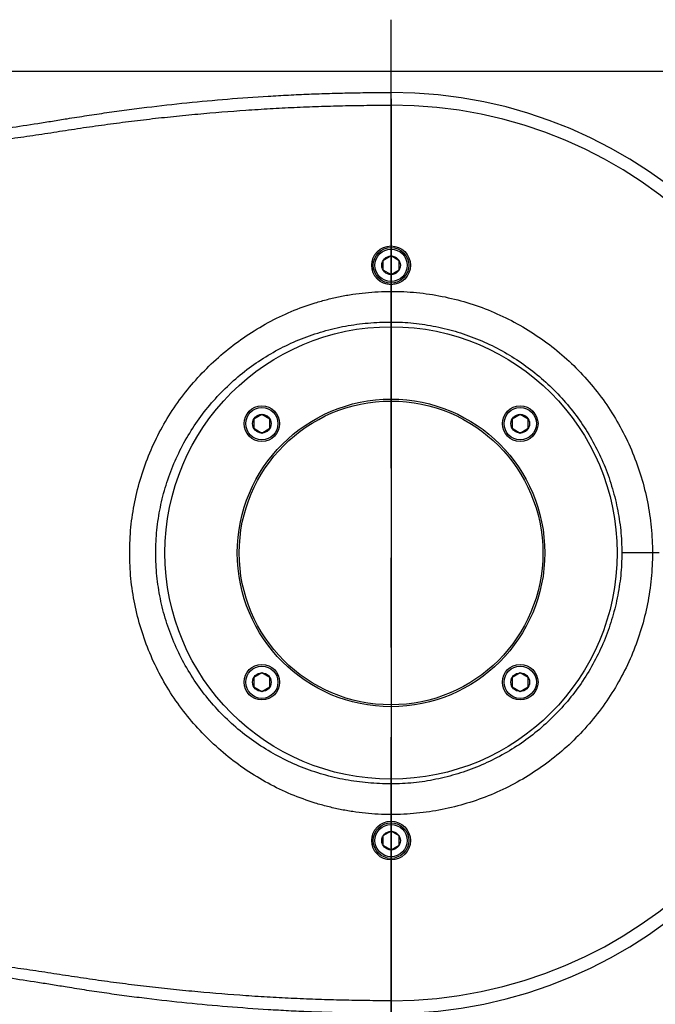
# Model space of a CAD drawing. Header units: millimetres. Extents: x 20 to 4180, y 42 to 2950.
# Tile 24 of 133: x 947 to 1070, y 1838 to 2028. Entities that reach past the tile are written whole.
import ezdxf

# ---------------------------------------------------------------- set-up
doc = ezdxf.new("R2010")
doc.units = ezdxf.units.MM
doc.header["$LTSCALE"] = 231.275
doc.header["$PDMODE"] = 3
doc.header["$PDSIZE"] = 0.3
doc.linetypes.add('CENTER', pattern=[0.6, 0.375, -0.075, 0.075, -0.075])
doc.layers.get('0').update_dxf_attribs({"linetype": 'CONTINUOUS'})
doc.layers.get('Defpoints').update_dxf_attribs({"linetype": 'CONTINUOUS'})
for name, color, linetype in [('BASE_ASM_PBL11', 7, 'CONTINUOUS'), ('DEFAULT_1', 7, 'CENTER'), ('TOP_ASM_PBL17', 7, 'CONTINUOUS'), ('TOP_VIEW_VBL10', 7, 'CONTINUOUS')]:
    doc.layers.add(name, color=color, linetype=linetype)
doc.styles.get("Standard").update_dxf_attribs({"font": 'malgun.ttf'})
doc.dimstyles.new('DIMSTYLE_1', dxfattribs={"dimtxt": 20, "dimasz": 7.5, "dimexe": 1, "dimexo": 0.5, "dimgap": 1, "dimtad": 1, "dimlfac": 0.8, "dimdsep": 46, "dimtxsty": 'Standard', "dimblk": '_FILLED', "dimblk1": '_FILLED', "dimblk2": '_FILLED', "dimcen": 0.09, "dimclrt": 134, "dimazin": 2, "dimtp": 0.5, "dimtm": 0.5, "dimtfac": 1, "dimtofl": 0, "dimtmove": 0, "dimatfit": 3, "dimldrblk": '_FILLED', "dimfxl": 1, "dimtolj": 1, "dimarcsym": 0})
doc.dimstyles.new('DIMSTYLE_2', dxfattribs={"dimtxt": 20, "dimasz": 7.5, "dimexe": 1, "dimexo": 0.5, "dimgap": 1, "dimtad": 1, "dimlfac": 0.8, "dimdsep": 46, "dimtxsty": 'Standard', "dimblk": '_FILLED', "dimblk1": '_FILLED', "dimblk2": '_FILLED', "dimcen": 0.09, "dimclrt": 134, "dimazin": 2, "dimtp": 0.8, "dimtm": 0.8, "dimtfac": 1, "dimtofl": 0, "dimtmove": 0, "dimatfit": 3, "dimldrblk": '_FILLED', "dimfxl": 1, "dimtolj": 1, "dimarcsym": 0})

# ---------------------------------------------------------------- blocks, each defined once
blk = doc.blocks.new('_FILLED')
at = {"color": 0, "linetype": 'ByBlock'}
blk.add_solid([(0, 0), (-1, 0.2), (-1, -0.2)], dxfattribs=at)
blk = doc.blocks.new('*D2')
at = {"color": 0, "lineweight": -2, "transparency": 16777216}
for p, q in [((768.75, 2012.8), (768.75, 1483.75)), ((1018.75, 2012.8), (1018.75, 1483.75)), ((776.25, 1484.75), (1011.25, 1484.75))]:
    blk.add_line(p, q, dxfattribs=at)
at = {"layer": 'Defpoints', "color": 0, "transparency": 16777216}
for p in [(768.75, 2013.3), (1018.75, 2013.3), (1018.75, 1484.75)]:
    blk.add_point(p, dxfattribs=at)
at = {"color": 0, "lineweight": -2, "transparency": 16777216, "xscale": 7.5, "yscale": 7.5, "zscale": 7.5, "rotation": 180}
blk.add_blockref('_FILLED', (768.75, 1484.75), dxfattribs=at)
at = {"color": 0, "lineweight": -2, "transparency": 16777216, "xscale": 7.5, "yscale": 7.5, "zscale": 7.5}
blk.add_blockref('_FILLED', (1018.75, 1484.75), dxfattribs=at)
at = {"color": 134, "transparency": 16777216, "insert": (893.75, 1512.42), "char_height": 20, "width": 46, "attachment_point": 2, "line_spacing_factor": 0.9}
blk.add_mtext('\\A1;200', dxfattribs=at)
blk = doc.blocks.new('*D3')
at = {"color": 0, "lineweight": -2, "transparency": 16777216}
for p, q in [((1018.75, 2012.8), (1018.75, 1483.75)), ((1581.25, 2012.8), (1581.25, 1483.75)), ((1026.25, 1484.75), (1573.75, 1484.75))]:
    blk.add_line(p, q, dxfattribs=at)
at = {"layer": 'Defpoints', "color": 0, "transparency": 16777216}
for p in [(1018.75, 2013.3), (1581.25, 2013.3), (1581.25, 1484.75)]:
    blk.add_point(p, dxfattribs=at)
at = {"color": 0, "lineweight": -2, "transparency": 16777216, "xscale": 7.5, "yscale": 7.5, "zscale": 7.5, "rotation": 180}
blk.add_blockref('_FILLED', (1018.75, 1484.75), dxfattribs=at)
at = {"color": 0, "lineweight": -2, "transparency": 16777216, "xscale": 7.5, "yscale": 7.5, "zscale": 7.5}
blk.add_blockref('_FILLED', (1581.25, 1484.75), dxfattribs=at)
at = {"color": 134, "transparency": 16777216, "insert": (1299.41, 1512.42), "char_height": 20, "width": 46, "attachment_point": 2, "line_spacing_factor": 0.9}
blk.add_mtext('\\A1;450', dxfattribs=at)
blk = doc.blocks.new('*D30')
at = {"color": 134, "transparency": 16777216}
for p, q in [((1578.3, 2012.14), (642.99, 2012.14)), ((647.99, 2012.14), (647.99, 1919.02)), ((647.99, 1825.89), (647.99, 1919.02)), ((1578.3, 1825.89), (642.99, 1825.89))]:
    blk.add_line(p, q, dxfattribs=at)
at = {"color": 134, "transparency": 16777216, "xscale": 7.5, "yscale": 7.5, "zscale": 7.5}
for p, rotation in [((647.99, 2012.14), 90), ((647.99, 1825.89), 270)]:
    blk.add_blockref('_FILLED', p, dxfattribs=dict(at, rotation=rotation))
at = {"color": 134, "transparency": 16777216, "insert": (622.99, 1919.02), "char_height": 20, "width": 46, "attachment_point": 2, "rotation": 90, "line_spacing_factor": 0.9}
blk.add_mtext('149', dxfattribs=at)
blk = doc.blocks.new('TOP_ASM_PBL17', base_point=(913.31, 1919.02))
at = {"layer": 'TOP_ASM_PBL17', "color": 7}
for p, q in [((1018.3, 1978.39), (1018.3, 2008.08)), ((1018.3, 1976.45), (1016.73, 1975.54)), ((1016.73, 1975.54), (1016.73, 1973.74)), ((1019.86, 1975.54), (1018.3, 1976.45)), ((1019.86, 1973.74), (1019.86, 1975.54)), ((1016.73, 1973.74), (1018.3, 1972.84)), ((1018.3, 1972.84), (1019.86, 1973.74)), ((1018.3, 1970.89), (1018.29, 1963.68)), ((993.3, 1945.82), (991.73, 1944.92)), ((991.73, 1944.92), (991.73, 1943.12)), ((994.86, 1944.92), (993.3, 1945.82)), ((994.86, 1943.12), (994.86, 1944.92)), ((1043.3, 1945.82), (1041.73, 1944.92)), ((1041.73, 1944.92), (1041.73, 1943.12)), ((1044.86, 1944.92), (1043.3, 1945.82)), ((1044.86, 1943.12), (1044.86, 1944.92)), ((991.73, 1943.12), (993.3, 1942.21)), ((993.3, 1942.21), (994.86, 1943.12)), ((1041.73, 1943.12), (1043.3, 1942.21)), ((1043.3, 1942.21), (1044.86, 1943.12)), ((1070.17, 1919.02), (1062.96, 1919.02)), ((993.3, 1895.82), (991.73, 1894.92)), ((991.73, 1894.92), (991.73, 1893.12)), ((994.86, 1894.92), (993.3, 1895.82)), ((994.86, 1893.12), (994.86, 1894.92)), ((1043.3, 1895.82), (1041.73, 1894.92)), ((1041.73, 1894.92), (1041.73, 1893.12)), ((1044.86, 1894.92), (1043.3, 1895.82)), ((1044.86, 1893.12), (1044.86, 1894.92)), ((991.73, 1893.12), (993.3, 1892.21)), ((993.3, 1892.21), (994.86, 1893.12)), ((1041.73, 1893.12), (1043.3, 1892.21)), ((1043.3, 1892.21), (1044.86, 1893.12)), ((1018.3, 1868.43), (1018.29, 1874.36)), ((1018.3, 1867.14), (1018.3, 1868.43)), ((1018.3, 1865.2), (1016.73, 1864.29)), ((1016.73, 1864.29), (1016.73, 1862.49)), ((1019.86, 1864.29), (1018.3, 1865.2)), ((1019.86, 1862.49), (1019.86, 1864.29)), ((1016.73, 1862.49), (1018.3, 1861.59)), ((1018.3, 1861.59), (1019.86, 1862.49)), ((1018.3, 1829.95), (1018.3, 1859.64))]:
    blk.add_line(p, q, dxfattribs=at)
for centre, radius in [((1018.3, 1974.64), 3.75), ((1018.3, 1974.64), 3.44), ((1018.3, 1974.64), 3.12), ((1018.3, 1974.64), 1.8), ((1018.3, 1919.02), 43.75), ((1018.3, 1919.02), 29.75), ((1018.3, 1919.02), 29.38), ((993.3, 1944.02), 3.44), ((993.3, 1944.02), 3.12), ((1043.3, 1944.02), 3.44), ((1043.3, 1944.02), 3.12), ((993.3, 1944.02), 1.8), ((1043.3, 1944.02), 1.8), ((993.3, 1894.02), 3.44), ((993.3, 1894.02), 3.12), ((1043.3, 1894.02), 3.44), ((1043.3, 1894.02), 3.12), ((993.3, 1894.02), 1.8), ((1043.3, 1894.02), 1.8), ((1018.3, 1863.39), 3.75), ((1018.3, 1863.39), 3.44), ((1018.3, 1863.39), 3.12), ((1018.3, 1863.39), 1.8)]:
    blk.add_circle(centre, radius, dxfattribs=at)
for radius in [89.06, 86.6]:
    blk.add_arc((1018.3, 1919.02), radius, 270, 90, dxfattribs=at)
for points, knots in [([(955.6, 2003), (956.87, 2003.2), (959.43, 2003.61), (963.28, 2004.18), (967.14, 2004.71), (972.31, 2005.37), (978.82, 2006.1), (986.65, 2006.82), (993.21, 2007.29), (998.48, 2007.58), (1002.43, 2007.76), (1006.4, 2007.91), (1009.7, 2007.99), (1012.34, 2008.03), (1014.99, 2008.07), (1016.97, 2008.09), (1018.3, 2008.08)], [0, 0, 0, 0, 0.061576, 0.123327, 0.185242, 0.247311, 0.371866, 0.496903, 0.622331, 0.685162, 0.748056, 0.810998, 0.873978, 0.905479, 0.936983, 1, 1, 1, 1]), ([(869.43, 1991.83), (870.96, 1991.92), (874.02, 1992.09), (880.18, 1992.48), (887.92, 1993.02), (897.23, 1993.77), (906.55, 1994.61), (915.87, 1995.55), (925.17, 1996.6), (932.92, 1997.56), (939.11, 1998.38), (943.75, 1999.02), (948.38, 1999.68), (953.01, 2000.38), (956.87, 2000.98), (959.96, 2001.44), (963.05, 2001.87), (966.92, 2002.38), (971.57, 2002.95), (976.22, 2003.45), (982.44, 2004.06), (988.66, 2004.56), (994.89, 2004.95), (999.57, 2005.2), (1004.25, 2005.38), (1008.93, 2005.52), (1013.61, 2005.59), (1016.73, 2005.63), (1018.3, 2005.62)], [0, 0, 0, 0, 0.030661, 0.061537, 0.123715, 0.186199, 0.248788, 0.311389, 0.37399, 0.436591, 0.467891, 0.499192, 0.530493, 0.561793, 0.593094, 0.608744, 0.624394, 0.655695, 0.686996, 0.718296, 0.749597, 0.812197, 0.843498, 0.874798, 0.906099, 0.937399, 0.9687, 1, 1, 1, 1]), ([(869.43, 1992.94), (871.11, 1993.05), (874.48, 1993.3), (881.29, 1993.83), (893.54, 1994.89), (907.72, 1996.37), (922.13, 1998.12), (931.31, 1999.34), (938.72, 2000.39), (944.32, 2001.22), (949.01, 2001.94), (952.77, 2002.54), (954.65, 2002.85), (955.6, 2003)], [0, 0, 0, 0, 0.058031, 0.116783, 0.236349, 0.482972, 0.609595, 0.738126, 0.803036, 0.868337, 0.934002, 0.966961, 1, 1, 1, 1]), ([(967.72, 1919.02), (967.72, 1920.67), (967.88, 1923.99), (968.62, 1928.9), (969.84, 1933.72), (971.53, 1938.39), (973.67, 1942.88), (976.25, 1947.12), (979.22, 1951.1), (982.57, 1954.76), (986.25, 1958.1), (990.23, 1961.06), (994.47, 1963.63), (998.95, 1965.78), (1002.83, 1967.19), (1006.01, 1968.08), (1008.43, 1968.64), (1010.88, 1969.06), (1013.34, 1969.37), (1015.81, 1969.57), (1017.47, 1969.61), (1018.3, 1969.61)], [0, 0, 0, 0, 0.062583, 0.125153, 0.187705, 0.250242, 0.312763, 0.37527, 0.437764, 0.500247, 0.562712, 0.625155, 0.687581, 0.750003, 0.81244, 0.843678, 0.874926, 0.906176, 0.937428, 0.968701, 1, 1, 1, 1]), ([(1018.3, 1969.61), (1019.95, 1969.61), (1023.26, 1969.45), (1028.18, 1968.72), (1033.01, 1967.52), (1037.69, 1965.85), (1042.19, 1963.72), (1047.88, 1960.32), (1054.32, 1955.04), (1059.6, 1948.6), (1063, 1942.91), (1065.12, 1938.42), (1066.8, 1933.73), (1068, 1928.91), (1068.72, 1923.99), (1068.89, 1920.67), (1068.89, 1919.02)], [0, 0, 0, 0, 0.062522, 0.125032, 0.187545, 0.250064, 0.312585, 0.375106, 0.5, 0.624894, 0.687415, 0.749936, 0.812455, 0.874968, 0.937478, 1, 1, 1, 1]), ([(972.76, 1919.02), (972.76, 1920.5), (972.91, 1923.46), (973.58, 1927.85), (974.69, 1932.15), (976.73, 1937.71), (980.29, 1944.23), (985.06, 1949.92), (989.49, 1953.84), (993.08, 1956.44), (996.91, 1958.66), (1000.95, 1960.5), (1004.44, 1961.7), (1007.3, 1962.45), (1009.47, 1962.91), (1011.66, 1963.26), (1013.86, 1963.5), (1016.08, 1963.64), (1017.55, 1963.68), (1018.29, 1963.68)], [0, 0, 0, 0, 0.062617, 0.125218, 0.187799, 0.250359, 0.375273, 0.500124, 0.562598, 0.625047, 0.68748, 0.749912, 0.812363, 0.843611, 0.874869, 0.906128, 0.937391, 0.968682, 1, 1, 1, 1]), ([(1018.29, 1963.68), (1019.02, 1963.68), (1020.49, 1963.65), (1022.67, 1963.48), (1024.84, 1963.2), (1027.72, 1962.69), (1031.26, 1961.79), (1035.38, 1960.3), (1039.35, 1958.42), (1044.35, 1955.41), (1050.03, 1950.75), (1054.69, 1945.08), (1057.7, 1940.07), (1059.58, 1936.11), (1061.06, 1931.98), (1061.96, 1928.44), (1062.48, 1925.57), (1062.76, 1923.39), (1062.92, 1921.21), (1062.96, 1919.75), (1062.96, 1919.02)], [0, 0, 0, 0, 0.031268, 0.062535, 0.093797, 0.125056, 0.187566, 0.25008, 0.312596, 0.375113, 0.5, 0.624887, 0.687404, 0.74992, 0.812434, 0.874944, 0.906203, 0.937465, 0.968732, 1, 1, 1, 1]), ([(1018.3, 1868.43), (1017.47, 1868.43), (1015.81, 1868.47), (1013.34, 1868.67), (1010.88, 1868.98), (1008.43, 1869.4), (1006.01, 1869.95), (1002.83, 1870.85), (998.95, 1872.26), (994.47, 1874.4), (990.23, 1876.97), (986.25, 1879.94), (981.35, 1884.38), (976.04, 1890.77), (972.09, 1898.09), (969.84, 1904.31), (968.62, 1909.13), (967.88, 1914.05), (967.72, 1917.36), (967.72, 1919.02)], [0, 0, 0, 0, 0.031308, 0.062591, 0.093852, 0.125112, 0.156368, 0.187616, 0.250071, 0.312513, 0.374958, 0.437419, 0.499903, 0.624771, 0.749685, 0.81224, 0.874811, 0.937398, 1, 1, 1, 1]), ([(1018.29, 1874.36), (1017.55, 1874.36), (1016.08, 1874.39), (1013.86, 1874.53), (1011.66, 1874.78), (1009.47, 1875.13), (1007.3, 1875.59), (1004.44, 1876.34), (1000.95, 1877.54), (996.91, 1879.37), (993.08, 1881.6), (989.49, 1884.2), (985.06, 1888.11), (980.29, 1893.81), (976.73, 1900.33), (974.69, 1905.88), (973.58, 1910.18), (972.91, 1914.58), (972.76, 1917.54), (972.76, 1919.02)], [0, 0, 0, 0, 0.031318, 0.062609, 0.093872, 0.125131, 0.156389, 0.187637, 0.250088, 0.31252, 0.374953, 0.437402, 0.499876, 0.624727, 0.749641, 0.812201, 0.874782, 0.937383, 1, 1, 1, 1]), ([(1062.96, 1919.02), (1062.96, 1918.29), (1062.92, 1916.83), (1062.76, 1914.64), (1062.48, 1912.47), (1061.96, 1909.6), (1061.06, 1906.05), (1059.58, 1901.93), (1057.7, 1897.97), (1054.69, 1892.96), (1050.03, 1887.29), (1044.35, 1882.63), (1039.35, 1879.62), (1035.38, 1877.74), (1031.26, 1876.25), (1027.72, 1875.35), (1024.84, 1874.83), (1022.67, 1874.55), (1020.49, 1874.39), (1019.02, 1874.36), (1018.29, 1874.36)], [0, 0, 0, 0, 0.031268, 0.062535, 0.093797, 0.125056, 0.187566, 0.25008, 0.312596, 0.375113, 0.5, 0.624887, 0.687404, 0.74992, 0.812434, 0.874944, 0.906203, 0.937465, 0.968732, 1, 1, 1, 1]), ([(1068.89, 1919.02), (1068.89, 1917.36), (1068.72, 1914.05), (1068, 1909.13), (1066.8, 1904.3), (1065.12, 1899.62), (1063, 1895.12), (1059.6, 1889.44), (1054.32, 1883), (1047.88, 1877.72), (1042.19, 1874.31), (1037.69, 1872.19), (1033.01, 1870.52), (1028.18, 1869.31), (1023.26, 1868.59), (1019.95, 1868.43), (1018.3, 1868.43)], [0, 0, 0, 0, 0.062522, 0.125032, 0.187545, 0.250064, 0.312585, 0.375106, 0.5, 0.624894, 0.687415, 0.749936, 0.812455, 0.874968, 0.937478, 1, 1, 1, 1]), ([(1018.3, 1832.42), (1016.73, 1832.41), (1013.61, 1832.44), (1008.93, 1832.52), (1004.25, 1832.65), (999.57, 1832.84), (994.89, 1833.08), (988.66, 1833.47), (982.44, 1833.98), (976.22, 1834.58), (971.57, 1835.09), (966.92, 1835.65), (963.05, 1836.16), (959.96, 1836.6), (956.87, 1837.06), (953.01, 1837.65), (948.38, 1838.35), (943.75, 1839.01), (939.11, 1839.66), (932.92, 1840.48), (925.17, 1841.44), (915.87, 1842.49), (906.55, 1843.43), (897.23, 1844.27), (887.92, 1845.01), (880.18, 1845.55), (874.02, 1845.94), (870.96, 1846.12), (869.43, 1846.21)], [0, 0, 0, 0, 0.0313, 0.062601, 0.093901, 0.125202, 0.156502, 0.187803, 0.250403, 0.281704, 0.313004, 0.344305, 0.375606, 0.391256, 0.406906, 0.438207, 0.469507, 0.500808, 0.532109, 0.563409, 0.62601, 0.688611, 0.751212, 0.813801, 0.876285, 0.938463, 0.969339, 1, 1, 1, 1]), ([(955.6, 1835.04), (954.65, 1835.19), (952.77, 1835.5), (949.01, 1836.09), (944.32, 1836.81), (938.72, 1837.64), (931.31, 1838.7), (922.13, 1839.92), (907.72, 1841.67), (893.54, 1843.14), (881.29, 1844.2), (874.48, 1844.74), (871.11, 1844.98), (869.43, 1845.1)], [0, 0, 0, 0, 0.033039, 0.065998, 0.131663, 0.196964, 0.261874, 0.390405, 0.517028, 0.763651, 0.883217, 0.941969, 1, 1, 1, 1]), ([(1018.3, 1829.95), (1016.97, 1829.94), (1014.99, 1829.96), (1012.34, 1830), (1009.7, 1830.05), (1006.4, 1830.13), (1002.43, 1830.27), (998.48, 1830.45), (993.21, 1830.75), (986.65, 1831.22), (978.82, 1831.94), (972.31, 1832.66), (967.14, 1833.32), (963.28, 1833.85), (959.43, 1834.42), (956.87, 1834.83), (955.6, 1835.04)], [0, 0, 0, 0, 0.063017, 0.094521, 0.126022, 0.189002, 0.251944, 0.314838, 0.377669, 0.503097, 0.628134, 0.752689, 0.814758, 0.876673, 0.938424, 1, 1, 1, 1])]:
    blk.add_open_spline(points, degree=3, knots=knots, dxfattribs=at)
blk = doc.blocks.new('BASE_ASM_PBL11', base_point=(1203.957, 1919.018))
at = {"layer": 'BASE_ASM_PBL11', "color": 134}
dim = blk.add_linear_dim(base=(647.994, 1825.893), p1=(1578.795, 2012.143), p2=(1578.795, 1825.893), angle=270, dimstyle='DIMSTYLE_1', dxfattribs=at)
dim.commit()
dim.dimension.update_dxf_attribs({"geometry": '*D30', "text_midpoint": (647.994, 1919.465), "dimtype": 160})
blk = doc.blocks.new('TOP_VIEW_VBL10', base_point=(1203.96, 1919.02))
at = {"layer": 'BASE_ASM_PBL11'}
blk.add_blockref('BASE_ASM_PBL11', (1203.96, 1919.02), dxfattribs=at)
at = {"layer": 'TOP_ASM_PBL17'}
blk.add_blockref('TOP_ASM_PBL17', (913.31, 1919.02), dxfattribs=at)

msp = doc.modelspace()

# ---------------------------------------------------------------- linework, layer by layer
at = {"layer": 'DEFAULT_1', "color": 1}
msp.add_line((1018.735, 2028.125), (1018.735, 465), dxfattribs=at)

# ---------------------------------------------------------------- block references
at = {"layer": 'TOP_VIEW_VBL10'}
msp.add_blockref('TOP_VIEW_VBL10', (1204.412, 1925), dxfattribs=at)

# ---------------------------------------------------------------- dimensions: what is measured, and where the dimension line sits
at = {"color": 134}
for base, p1, p2, dimstyle, picture, middle in [((1018.75, 1484.75), (768.75, 2013.303), (1018.75, 2013.303), 'DIMSTYLE_1', '*D2', (893.753, 1484.75)), ((1581.25, 1484.75), (1018.75, 2013.303), (1581.25, 2013.303), 'DIMSTYLE_2', '*D3', (1299.411, 1484.75))]:
    dim = msp.add_linear_dim(base=base, p1=p1, p2=p2, dimstyle=dimstyle, dxfattribs=at)
    dim.commit()
    dim.dimension.update_dxf_attribs({"geometry": picture, "text_midpoint": middle, "dimtype": 160})

doc.saveas('drawing.dxf')
